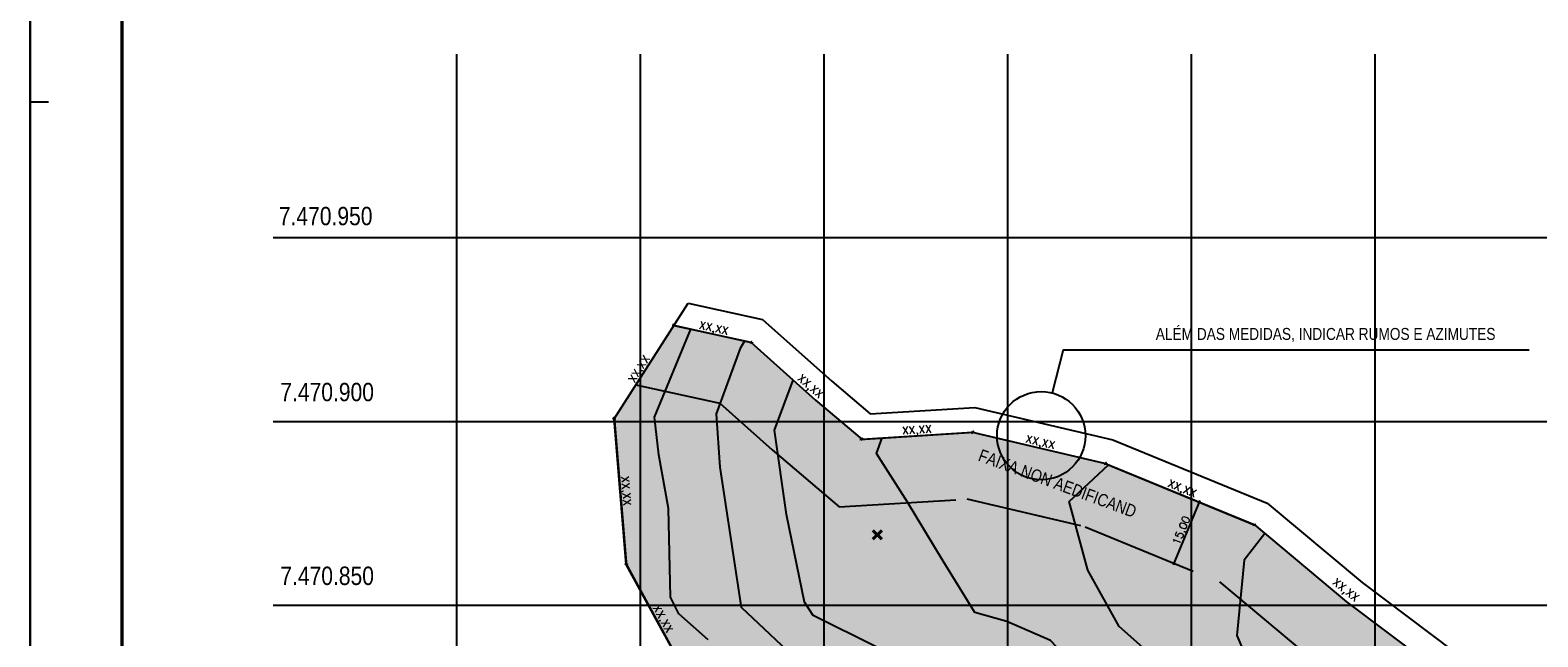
# Model space of a CAD drawing. Header units: millimetres. Extents: x -111 to 66, y -121 to 191.
# Tile 5 of 43: x -66 to -25, y -73 to -56. Entities that reach past the tile are written whole.
import ezdxf

# ---------------------------------------------------------------- set-up
doc = ezdxf.new("R2010")
doc.units = ezdxf.units.MM
doc.linetypes.add('HIDDEN2', pattern=[4.7625, 3.175, -1.5875])
for name, color, linetype in [('1', 1, 'Continuous'), ('2', 2, 'Continuous'), ('3', 3, 'Continuous'), ('AR-FLH', 2, 'Continuous'), ('AR-HTC', 10, 'Continuous'), ('Texto', 1, 'Continuous')]:
    doc.layers.add(name, color=color, linetype=linetype)
doc.styles.get("Standard").update_dxf_attribs({"font": 'txt.shx'})
doc.styles.add('Technic', font='techl___.ttf')
doc.dimstyles.new('LINHA CHAMADA', dxfattribs={"dimtxt": 0.21, "dimasz": 0.06, "dimexe": 0.05, "dimexo": 0.05, "dimgap": 0.01, "dimtad": 1, "dimzin": 1, "dimtxsty": 'Standard', "dimblk": 'OBLIQUE', "dimcen": 2.5, "dimdle": 0.05, "dimclrd": 256, "dimclre": 256, "dimclrt": 2, "dimadec": 0, "dimazin": 0, "dimtfac": 1, "dimtmove": 0, "dimatfit": 3, "dimfxl": 1, "dimarcsym": 0})

# ---------------------------------------------------------------- blocks, each defined once
blk = doc.blocks.new('_OBLIQUE')
at = {"color": 0, "linetype": 'ByBlock'}
blk.add_line((-0.5, -0.5), (0.5, 0.5), dxfattribs=at)
blk = doc.blocks.new('*D348')
at = {"layer": '3', "lineweight": -2}
for p, q in [((-48.639, -64.315), (-50.319, -66.938)), ((-48.624, -64.384), (-48.624, -64.384)), ((-50.25, -66.923), (-50.25, -66.923))]:
    blk.add_line(p, q, dxfattribs=at)
at = {"layer": 'Defpoints', "color": 0}
for p in [(-48.666, -64.357), (-50.293, -66.896), (-50.293, -66.896)]:
    blk.add_point(p, dxfattribs=at)
at = {"layer": '3', "lineweight": -2, "xscale": 0.06, "yscale": 0.06, "zscale": 0.06}
for p, rotation in [((-48.666, -64.357), 57.35145497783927), ((-50.293, -66.896), 237.3514549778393)]:
    blk.add_blockref('_OBLIQUE', p, dxfattribs=dict(at, rotation=rotation))
at = {"layer": '3', "color": 2, "insert": (-49.591, -65.555), "char_height": 0.21, "attachment_point": 5, "rotation": 57.3515}
blk.add_mtext('XX,XX', dxfattribs=at)
blk = doc.blocks.new('*D349')
at = {"layer": '3', "lineweight": -2}
for p, q in [((-50.297, -66.846), (-49.958, -70.909)), ((-50.243, -66.892), (-50.243, -66.892)), ((-49.912, -70.855), (-49.912, -70.855))]:
    blk.add_line(p, q, dxfattribs=at)
at = {"layer": 'Defpoints', "color": 0}
for p in [(-50.293, -66.896), (-49.962, -70.859), (-49.962, -70.859)]:
    blk.add_point(p, dxfattribs=at)
at = {"layer": '3', "lineweight": -2, "xscale": 0.06, "yscale": 0.06, "zscale": 0.06}
for p, rotation in [((-50.293, -66.896), 94.76691520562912), ((-49.962, -70.859), 274.7669152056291)]:
    blk.add_blockref('_OBLIQUE', p, dxfattribs=dict(at, rotation=rotation))
at = {"layer": '3', "color": 2, "insert": (-49.995, -68.867), "char_height": 0.21, "attachment_point": 5, "rotation": 274.7669}
blk.add_mtext('XX,XX', dxfattribs=at)
blk = doc.blocks.new('*D350')
at = {"layer": '3', "lineweight": -2}
for p, q in [((-49.986, -70.815), (-48.235, -74.029)), ((-49.918, -70.835), (-49.918, -70.835)), ((-48.215, -73.961), (-48.215, -73.961))]:
    blk.add_line(p, q, dxfattribs=at)
at = {"layer": 'Defpoints', "color": 0}
for p in [(-49.962, -70.859), (-48.259, -73.985), (-48.259, -73.985)]:
    blk.add_point(p, dxfattribs=at)
at = {"layer": '3', "lineweight": -2, "xscale": 0.06, "yscale": 0.06, "zscale": 0.06}
for p, rotation in [((-49.962, -70.859), 118.5909862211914), ((-48.259, -73.985), 298.5909862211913)]:
    blk.add_blockref('_OBLIQUE', p, dxfattribs=dict(at, rotation=rotation))
at = {"layer": '3', "color": 2, "insert": (-48.994, -72.359), "char_height": 0.21, "attachment_point": 5, "rotation": 298.591}
blk.add_mtext('XX,XX', dxfattribs=at)
blk = doc.blocks.new('*D359')
at = {"layer": '3', "lineweight": -2}
for p, q in [((-35.068, -70.877), (-34.346, -69.12)), ((-34.412, -69.147), (-34.412, -69.147)), ((-35.095, -70.812), (-35.095, -70.812))]:
    blk.add_line(p, q, dxfattribs=at)
at = {"layer": 'Defpoints', "color": 0}
for p in [(-34.365, -69.166), (-34.365, -69.166), (-35.049, -70.831)]:
    blk.add_point(p, dxfattribs=at)
at = {"layer": '3', "lineweight": -2, "xscale": 0.06, "yscale": 0.06, "zscale": 0.06}
for p, rotation in [((-34.365, -69.166), 67.6785293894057), ((-35.049, -70.831), 247.6785293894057)]:
    blk.add_blockref('_OBLIQUE', p, dxfattribs=dict(at, rotation=rotation))
at = {"layer": '3', "color": 2, "insert": (-34.83, -69.948), "char_height": 0.21, "attachment_point": 5, "rotation": 67.6785}
blk.add_mtext('15,00', dxfattribs=at)
blk = doc.blocks.new('*D360')
at = {"layer": '3', "lineweight": -2}
for p, q in [((-48.715, -64.346), (-46.521, -64.83)), ((-48.655, -64.308), (-48.655, -64.308)), ((-46.559, -64.77), (-46.559, -64.77))]:
    blk.add_line(p, q, dxfattribs=at)
at = {"layer": 'Defpoints', "color": 0}
for p in [(-48.666, -64.357), (-46.569, -64.819), (-46.569, -64.819)]:
    blk.add_point(p, dxfattribs=at)
at = {"layer": '3', "lineweight": -2, "xscale": 0.06, "yscale": 0.06, "zscale": 0.06}
for p, rotation in [((-48.666, -64.357), 167.5824060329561), ((-46.569, -64.819), 347.5824060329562)]:
    blk.add_blockref('_OBLIQUE', p, dxfattribs=dict(at, rotation=rotation))
at = {"layer": '3', "color": 2, "insert": (-47.589, -64.459), "char_height": 0.21, "attachment_point": 5, "rotation": 347.5824}
blk.add_mtext('XX,XX', dxfattribs=at)
blk = doc.blocks.new('*D361')
at = {"layer": '3', "lineweight": -2}
for p, q in [((-46.537, -64.781), (-46.537, -64.781)), ((-43.521, -67.418), (-43.521, -67.418))]:
    blk.add_line(p, q, dxfattribs=at)
at = {"layer": 'Defpoints', "color": 0}
for p in [(-46.569, -64.819), (-43.554, -67.456), (-43.554, -67.456)]:
    blk.add_point(p, dxfattribs=at)
at = {"layer": '3', "color": 2, "insert": (-44.974, -66.038), "char_height": 0.21, "attachment_point": 5, "rotation": 318.8338}
blk.add_mtext('XX,XX', dxfattribs=at)
blk = doc.blocks.new('*D362')
at = {"layer": '3', "lineweight": -2}
for p, q in [((-43.604, -67.459), (-40.488, -67.264)), ((-40.541, -67.218), (-40.541, -67.218)), ((-43.557, -67.406), (-43.557, -67.406))]:
    blk.add_line(p, q, dxfattribs=at)
at = {"layer": 'Defpoints', "color": 0}
for p in [(-40.538, -67.267), (-40.538, -67.267), (-43.554, -67.456)]:
    blk.add_point(p, dxfattribs=at)
at = {"layer": '3', "lineweight": -2, "xscale": 0.06, "yscale": 0.06, "zscale": 0.06}
for p, rotation in [((-40.538, -67.267), 3.573854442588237), ((-43.554, -67.456), 183.5738544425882)]:
    blk.add_blockref('_OBLIQUE', p, dxfattribs=dict(at, rotation=rotation))
at = {"layer": '3', "color": 2, "insert": (-42.054, -67.229), "char_height": 0.21, "attachment_point": 5, "rotation": 3.5739}
blk.add_mtext('XX,XX', dxfattribs=at)
blk = doc.blocks.new('*D363')
at = {"layer": '3', "lineweight": -2}
for p, q in [((-40.587, -67.256), (-36.876, -68.126)), ((-40.526, -67.219), (-40.526, -67.219)), ((-36.914, -68.066), (-36.914, -68.066))]:
    blk.add_line(p, q, dxfattribs=at)
at = {"layer": 'Defpoints', "color": 0}
for p in [(-40.538, -67.267), (-36.925, -68.115), (-36.925, -68.115)]:
    blk.add_point(p, dxfattribs=at)
at = {"layer": '3', "lineweight": -2, "xscale": 0.06, "yscale": 0.06, "zscale": 0.06}
for p, rotation in [((-40.538, -67.267), 166.7960942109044), ((-36.925, -68.115), 346.7960942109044)]:
    blk.add_blockref('_OBLIQUE', p, dxfattribs=dict(at, rotation=rotation))
at = {"layer": '3', "color": 2, "insert": (-38.701, -67.562), "char_height": 0.21, "attachment_point": 5, "rotation": 346.7961}
blk.add_mtext('XX,XX', dxfattribs=at)
blk = doc.blocks.new('*D364')
at = {"layer": '3', "lineweight": -2}
for p, q in [((-36.971, -68.096), (-32.826, -69.798)), ((-36.906, -68.069), (-36.906, -68.069)), ((-32.854, -69.733), (-32.854, -69.733))]:
    blk.add_line(p, q, dxfattribs=at)
at = {"layer": 'Defpoints', "color": 0}
for p in [(-36.925, -68.115), (-32.873, -69.779), (-32.873, -69.779)]:
    blk.add_point(p, dxfattribs=at)
at = {"layer": '3', "lineweight": -2, "xscale": 0.06, "yscale": 0.06, "zscale": 0.06}
for p, rotation in [((-36.925, -68.115), 157.6785293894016), ((-32.873, -69.779), 337.6785293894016)]:
    blk.add_blockref('_OBLIQUE', p, dxfattribs=dict(at, rotation=rotation))
at = {"layer": '3', "color": 2, "insert": (-34.849, -68.824), "char_height": 0.21, "attachment_point": 5, "rotation": 337.6785}
blk.add_mtext('XX,XX', dxfattribs=at)
blk = doc.blocks.new('*D365')
at = {"layer": '3', "lineweight": -2}
for p, q in [((-32.841, -69.74), (-32.841, -69.74)), ((-28.065, -73.547), (-28.065, -73.547))]:
    blk.add_line(p, q, dxfattribs=at)
at = {"layer": 'Defpoints', "color": 0}
for p in [(-32.873, -69.779), (-28.096, -73.586), (-28.096, -73.586)]:
    blk.add_point(p, dxfattribs=at)
at = {"layer": '3', "color": 2, "insert": (-30.402, -71.579), "char_height": 0.21, "attachment_point": 5, "rotation": 321.4475}
blk.add_mtext('XX,XX', dxfattribs=at)

msp = doc.modelspace()

# ---------------------------------------------------------------- hatches: boundary and pattern name
at = {"layer": 'AR-HTC'}
h = msp.add_hatch(color=84, dxfattribs=at)
h.dxf.hatch_style = 1
h.paths.add_polyline_path([(-28.0958, -73.5857), (-30.3595, -71.8822), (-32.8726, -69.7789), (-36.9251, -68.1151), (-40.5378, -67.2675), (-43.5536, -67.4558), (-44.8102, -66.3885), (-46.5695, -64.8188), (-48.6659, -64.3572), (-50.2925, -66.896), (-49.962, -70.8593), (-48.2586, -73.9847), (-47.7011, -76.1046), (-46.8633, -79.4087), (-47.47, -82.0396), (-48.0768, -84.6706), (-50.5568, -87.0035), (-40.9833, -88.7192), (-32.1106, -89.9721), (-30.731, -84.5055), (-26.9014, -81.3745), (-27.5297, -77.5759)])

# ---------------------------------------------------------------- linework, layer by layer
at = {"color": 253}
for p, q in [((-54.5778, -111.9794), (-54.5778, -56.9794)), ((-49.5778, -111.9794), (-49.5778, -56.9794)), ((-44.5778, -111.9794), (-44.5778, -56.9794)), ((-39.5778, -111.9794), (-39.5778, -56.9794)), ((-34.5778, -111.9794), (-34.5778, -56.9794)), ((-29.5778, -111.9794), (-29.5778, -56.9794)), ((-19.5778, -61.9794), (-59.5778, -61.9794)), ((-19.5778, -66.9794), (-59.5778, -66.9794)), ((-19.5778, -71.9794), (-59.5778, -71.9794))]:
    msp.add_line(p, q, dxfattribs=at)
at = {"color": 1}
msp.add_lwpolyline([(52.7129, -117.6754), (52.7129, -33.5754), (-66.1871, -33.5754), (-66.1871, -117.6754)], close=True, dxfattribs=at)
at = {"color": 5, "linetype": 'Continuous', "const_width": 0.0833}
msp.add_lwpolyline([(-63.6871, -34.5754), (51.7129, -34.5754), (51.7129, -116.6754), (-63.6871, -116.6754)], close=True, dxfattribs=at)
at = {"layer": '1', "color": 252}
for points in [[(-47.7323, -72.9106), (-48.5286, -72.2096), (-48.7561, -71.7549), (-48.8154, -69.34), (-49.0808, -67.8812), (-49.1946, -66.8581), (-48.2103, -64.4575)], [(-20.3333, -97.6278), (-21.5761, -96.8467), (-27.6488, -95.3356), (-31.8436, -93.6053), (-34.7945, -92.0942), (-36.1847, -89.9008), (-37.8939, -87.6018), (-37.967, -86.0176), (-37.1134, -83.093), (-36.944, -81.6259), (-38.2365, -77.8727), (-38.6024, -76.8004), (-39.6267, -75.8499), (-42.1387, -74.9969), (-45.1167, -73.6464), (-46.8238, -72.0378), (-47.4092, -68.2115), (-47.5073, -66.7648), (-46.8488, -64.9613), (-46.7351, -64.7823)], [(-18.5842, -96.9589), (-19.9443, -95.9234), (-22.5038, -95.4567), (-26.1874, -94.5754), (-29.3176, -93.7113), (-31.5658, -92.6398), (-32.7833, -91.926), (-34.1841, -90.025), (-35.9481, -87.3808), (-35.8097, -85.8082), (-35.2906, -83.2248), (-35.3425, -81.5657), (-36.2244, -79.1808), (-36.9859, -76.7705), (-39.0612, -74.5584), (-40.2735, -73.808), (-43.1443, -73.1167), (-44.8737, -72.2527), (-45.1158, -71.8897), (-45.6, -69.5048), (-45.9286, -67.2063), (-45.42, -65.8444)], [(-17.0386, -96.3678), (-19.7146, -94.4452), (-23.4424, -94.1491), (-26.1719, -93.4321), (-28.4491, -92.8087), (-30.4143, -92.2631), (-31.8337, -90.3304), (-33.9115, -87.6422), (-34.239, -86.9408), (-34.2078, -86.068), (-33.7564, -82.6173), (-34.7079, -77.7388), (-35.396, -76.1112), (-36.9713, -74.4591), (-38.4219, -72.9316), (-39.6072, -72.4173), (-40.4807, -72.1679), (-41.3396, -70.7738), (-42.3067, -69.1684), (-43.1489, -67.8436), (-42.9951, -67.4209)], [(-15.4967, -95.5787), (-17.3358, -94.9567), (-18.8071, -93.8823), (-19.7974, -93.0057), (-23.8718, -92.8927), (-26.4749, -92.2706), (-29.757, -91.0548), (-31.9356, -88.1991), (-32.7279, -87.2095), (-32.6996, -85.7957), (-32.3035, -83.1096), (-32.5918, -80.212), (-33.1294, -78.9679), (-33.0162, -77.0169), (-34.5158, -74.3591), (-36.553, -72.5496), (-37.4031, -71.0134), (-37.9124, -69.1473), (-36.8376, -68.151)], [(-32.5868, -70.0181), (-33.1515, -70.7469), (-33.344, -72.7993), (-32.5097, -74.7555), (-30.8108, -77.0634)]]:
    msp.add_lwpolyline(points, dxfattribs=at)
at = {"layer": '2'}
msp.add_line((-66.1871, -58.2754), (-65.6871, -58.2754), dxfattribs=at)
at = {"layer": '2', "linetype": 'HIDDEN2'}
msp.add_lwpolyline([(-49.7008, -65.9725), (-47.4164, -66.4754), (-45.9922, -67.7462), (-44.1658, -69.2976), (-40.6906, -69.0805), (-37.476, -69.8347), (-33.8141, -71.3381), (-31.479, -73.2925), (-29.7733, -74.5761), (-29.3089, -77.8493), (-28.6345, -81.9265), (-27.2373, -84.7989), (-23.7475, -87.5113), (-20.0593, -88.2673), (-17.8033, -89.9719), (-12.5494, -93.8866)], dxfattribs=at)
at = {"layer": '3'}
for points in [[(-13.1417, -91.2005), (-12.3939, -94.5914), (-39.1652, -104.8301), (-43.1313, -105.1053), (-49.0804, -102.5732), (-50.9451, -97.5307), (-50.746, -92.1344), (-50.5568, -87.0035), (-48.0768, -84.6706), (-47.47, -82.0396), (-46.8633, -79.4087), (-47.7011, -76.1046), (-48.2586, -73.9847), (-49.962, -70.8593), (-50.2925, -66.896), (-48.2778, -63.7515)], [(-48.2778, -63.7515), (-46.2518, -64.1976), (-44.367, -65.8793), (-43.3241, -66.7652), (-40.4806, -66.5876), (-36.7186, -67.4702), (-32.5196, -69.1942), (-29.9396, -71.3534), (-27.4667, -73.2143), (-26.8625, -77.4735), (-26.2515, -81.1675), (-25.2636, -83.1982), (-22.6847, -85.2027), (-19.0139, -85.9551), (-16.3179, -87.9922), (-12.7384, -90.6592)], [(-48.6659, -64.3572), (-46.5695, -64.8188), (-44.8102, -66.3885), (-43.5536, -67.4558), (-40.5378, -67.2675), (-36.9251, -68.1151), (-32.8726, -69.7789), (-30.3595, -71.8822), (-28.0958, -73.5857), (-27.5297, -77.5759), (-26.9014, -81.3745), (-25.8019, -83.6348), (-22.9746, -85.8323), (-19.299, -86.5857), (-16.723, -88.5321), (-13.1417, -91.2005)]]:
    msp.add_lwpolyline(points, dxfattribs=at)
at = {"layer": 'AR-FLH'}
for p, q in [((-66.1871, -92.9754), (-66.1871, -33.5754)), ((-66.1871, -33.5754), (-66.1871, -92.9754)), ((-63.6871, -91.9754), (-63.6871, -34.5754))]:
    msp.add_line(p, q, dxfattribs=at)
at = {"layer": 'AR-HTC'}
for q in [(-38.3743, -66.196), (-25.392, -65.0251)]:
    msp.add_line((-38.0762, -65.0251), q, dxfattribs=at)
msp.add_circle((-38.6706, -67.36), 1.2011, dxfattribs=at)
at = {"layer": 'Texto', "color": 4, "lineweight": 40}
for p, q in [((-43.2525, -69.9359), (-43.0113, -70.1787)), ((-43.2525, -70.1787), (-43.0113, -69.9359))]:
    msp.add_line(p, q, dxfattribs=at)

# ---------------------------------------------------------------- texts
at = {"layer": '1', "color": 252, "insert": (-40.2941, -67.7145), "char_height": 0.3375, "attachment_point": 1, "rotation": 339.76811, "style": 'Technic'}
msp.add_mtext_dynamic_manual_height_columns('FAIXA NON AEDIFICAND', width=20.132795, gutter_width=12.5, heights=[0], dxfattribs=at)
at = {"layer": '2', "char_height": 0.5, "attachment_point": 1, "style": 'Technic'}
for s, insert in [('7.470.950', (-59.4186, -61.1325)), ('7.470.900', (-59.3789, -65.9208)), ('7.470.850', (-59.3789, -70.9208))]:
    msp.add_mtext_dynamic_manual_height_columns(s, width=10.588725, gutter_width=12.5, heights=[0], dxfattribs=dict(at, insert=insert))
at = {"layer": 'Texto', "insert": (-38.1278, -64.4283), "char_height": 0.325, "attachment_point": 1, "style": 'Technic'}
msp.add_mtext_dynamic_manual_height_columns('\\pxqc;ALÉM DAS MEDIDAS, INDICAR RUMOS E AZIMUTES', width=14.394491, gutter_width=12.5, heights=[0], dxfattribs=at)

# ---------------------------------------------------------------- dimensions: what is measured, and where the dimension line sits
at = {"layer": '3'}
for p1, p2, text, picture, middle in [((-48.6659, -64.3572), (-50.2925, -66.896), 'XX,XX', '*D348', (-49.5908, -65.5551)), ((-48.6659, -64.3572), (-46.5695, -64.8188), 'XX,XX', '*D360', (-47.5892, -64.4586)), ((-50.2925, -66.896), (-49.962, -70.8593), 'XX,XX', '*D349', (-49.9952, -68.8666)), ((-43.5536, -67.4558), (-40.5378, -67.2675), 'XX,XX', '*D362', (-42.054, -67.2294)), ((-40.5378, -67.2675), (-36.9251, -68.1151), 'XX,XX', '*D363', (-38.7012, -67.5623)), ((-36.9251, -68.1151), (-32.8726, -69.7789), 'XX,XX', '*D364', (-34.8486, -68.8244)), ((-35.0491, -70.8311), (-34.3654, -69.166), '15,00', '*D359', (-34.8298, -69.9482)), ((-49.962, -70.8593), (-48.2586, -73.9847), 'XX,XX', '*D350', (-48.994, -72.3586))]:
    dim = msp.add_aligned_dim(p1=p1, p2=p2, distance=0, text=text, dimstyle='LINHA CHAMADA', dxfattribs=at)
    dim.commit()
    dim.dimension.update_dxf_attribs({"geometry": picture, "text_midpoint": middle})
for p1, p2, picture, middle in [((-46.5695, -64.8188), (-43.5536, -67.4558), '*D361', (-44.9743, -66.0376)), ((-32.8726, -69.7789), (-28.0958, -73.5857), '*D365', (-30.4016, -71.5787))]:
    dim = msp.add_aligned_dim(p1=p1, p2=p2, distance=0, text='XX,XX', dimstyle='LINHA CHAMADA', override={"dimsd1": 1, "dimsd2": 1}, dxfattribs=at)
    dim.commit()
    dim.dimension.update_dxf_attribs({"geometry": picture, "text_midpoint": middle})

doc.saveas('drawing.dxf')
